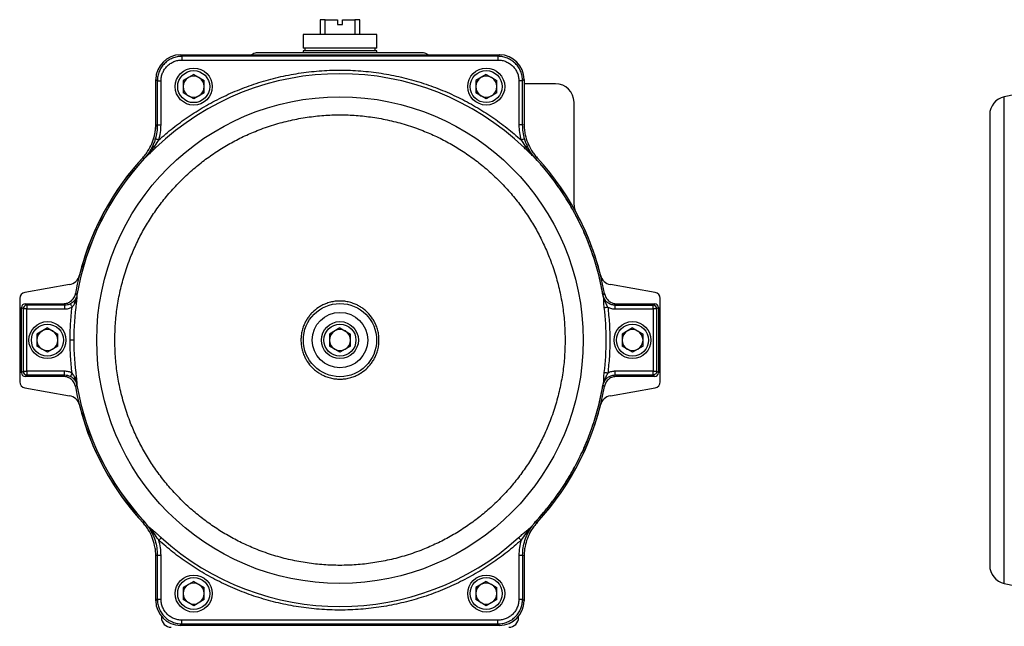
# Model space of a CAD drawing. Header units: millimetres. Extents: x 215 to 4583, y 301 to 4007.
# Tile 11 of 14: x 2905 to 3705, y 2464 to 2956. Entities that reach past the tile are written whole.
import ezdxf

# ---------------------------------------------------------------- set-up
doc = ezdxf.new("R2010")
doc.units = ezdxf.units.MM

msp = doc.modelspace()

# ---------------------------------------------------------------- linework, layer by layer
at = {"color": 7, "linetype": 'Continuous', "lineweight": 25}
for p, q in [((3149.42, 2955.84), (3149.42, 2943.84)), ((3153.42, 2955.84), (3149.42, 2955.84)), ((3153.42, 2943.84), (3153.42, 2955.84)), ((3153.42, 2955.84), (3163.42, 2955.84)), ((3163.42, 2955.84), (3163.42, 2951.84)), ((3163.42, 2951.84), (3167.42, 2951.84)), ((3167.42, 2951.84), (3167.42, 2955.84)), ((3167.42, 2955.84), (3177.42, 2955.84)), ((3177.42, 2955.84), (3177.42, 2943.84)), ((3181.42, 2955.84), (3177.42, 2955.84)), ((3181.42, 2943.84), (3181.42, 2955.84)), ((3135.42, 2943.84), (3135.42, 2932.84)), ((3195.42, 2943.84), (3135.42, 2943.84)), ((3195.42, 2932.84), (3195.42, 2943.84)), ((3035.9, 2927.34), (3037.13, 2926.12)), ((3035.9, 2927.34), (3294.93, 2927.34)), ((3293.7, 2926.12), (3037.13, 2926.12)), ((3093.95, 2927.38), (3093.92, 2927.34)), ((3233.35, 2928.84), (3097.49, 2928.84)), ((3195.42, 2932.84), (3135.42, 2932.84)), ((3135.42, 2930.64), (3135.42, 2928.84)), ((3195.42, 2930.64), (3135.42, 2930.64)), ((3136.92, 2932.84), (3136.92, 2930.64)), ((3193.92, 2930.64), (3193.92, 2932.84)), ((3195.42, 2928.84), (3195.42, 2930.64)), ((3236.92, 2927.34), (3236.88, 2927.38)), ((3294.93, 2927.34), (3293.7, 2926.12)), ((3037.13, 2923.12), (3293.7, 2923.12)), ((3046.67, 2911.37), (3038.14, 2906.45)), ((3046.67, 2911.37), (3055.19, 2906.45)), ((3284.17, 2911.37), (3275.64, 2906.45)), ((3284.17, 2911.37), (3292.69, 2906.45)), ((3017.14, 2906.13), (3015.92, 2907.36)), ((3015.92, 2870.92), (3015.92, 2907.36)), ((3017.14, 2906.13), (3017.14, 2870.44)), ((3020.14, 2870.44), (3020.14, 2906.13)), ((3038.14, 2906.45), (3038.14, 2896.6)), ((3055.19, 2896.6), (3055.19, 2906.45)), ((3275.64, 2906.45), (3275.64, 2896.6)), ((3292.69, 2896.6), (3292.69, 2906.45)), ((3310.69, 2906.13), (3310.69, 2870.44)), ((3314.92, 2907.36), (3313.69, 2906.13)), ((3313.69, 2870.44), (3313.69, 2906.13)), ((3314.92, 2907.36), (3314.92, 2870.92)), ((3340.42, 2903.84), (3314.92, 2903.84)), ((3774.88, 2908.25), (3704.75, 2893.3)), ((3046.67, 2891.68), (3038.14, 2896.6)), ((3055.19, 2896.6), (3046.67, 2891.68)), ((3284.17, 2891.68), (3275.64, 2896.6)), ((3292.69, 2896.6), (3284.17, 2891.68)), ((3355.42, 2805.32), (3355.42, 2888.84)), ((3015.92, 2870.92), (3015.7, 2866.9)), ((3015.92, 2870.92), (3017.14, 2870.44)), ((3017.14, 2870.44), (3020.14, 2870.44)), ((3313.69, 2870.44), (3310.69, 2870.44)), ((3313.69, 2870.44), (3314.92, 2870.92)), ((3014.76, 2852.77), (3018.39, 2858.29)), ((3312.45, 2858.29), (3316.07, 2852.77)), ((3006.56, 2843.21), (3005.3, 2843.79)), ((3007.01, 2843.71), (3006.56, 2843.21)), ((3006.61, 2843.17), (3006.56, 2843.21)), ((3007.1, 2843.71), (3006.61, 2843.17)), ((3007.01, 2843.71), (3007.1, 2843.71)), ((3324.22, 2843.17), (3323.73, 2843.71)), ((3323.82, 2843.71), (3323.73, 2843.71)), ((3324.27, 2843.21), (3323.82, 2843.71)), ((3324.22, 2843.17), (3324.27, 2843.21)), ((3325.53, 2843.79), (3324.27, 2843.21)), ((2945.88, 2740.98), (2909.55, 2734.57)), ((3421.29, 2734.57), (3384.95, 2740.98)), ((2905.42, 2729.65), (2905.42, 2662.04)), ((2950.71, 2733.61), (2951.83, 2732.34)), ((2951.83, 2732.34), (2951.78, 2732.07)), ((2951.78, 2732.07), (2951.83, 2731.97)), ((2951.89, 2732.33), (2951.83, 2732.34)), ((2951.89, 2732.33), (2951.83, 2731.97)), ((3378.94, 2732.33), (3379, 2732.34)), ((3379, 2732.34), (3380.12, 2733.61)), ((3379.72, 2729.75), (3379.85, 2729.93)), ((3380.25, 2728.75), (3379.85, 2729.93)), ((3425.42, 2662.04), (3425.42, 2729.65)), ((2908.14, 2721.12), (2906.92, 2722.34)), ((2906.92, 2669.34), (2906.92, 2722.34)), ((2911.14, 2721.12), (2908.14, 2721.12)), ((2908.14, 2721.12), (2908.14, 2670.57)), ((2909.91, 2725.34), (2911.14, 2724.12)), ((2909.91, 2725.34), (2940.87, 2725.34)), ((2941.9, 2724.12), (2911.14, 2724.12)), ((2911.14, 2721.12), (2941.9, 2721.12)), ((2911.14, 2670.57), (2911.14, 2721.12)), ((2941.9, 2724.12), (2940.87, 2725.34)), ((2941.9, 2724.12), (2941.9, 2721.12)), ((3389.96, 2725.34), (3388.93, 2724.12)), ((3388.93, 2724.12), (3419.69, 2724.12)), ((3388.93, 2721.12), (3419.69, 2721.12)), ((3389.96, 2725.34), (3420.92, 2725.35)), ((3419.69, 2724.12), (3420.92, 2725.35)), ((3419.69, 2721.12), (3419.69, 2724.12)), ((3419.69, 2721.12), (3419.69, 2670.57)), ((3422.69, 2721.12), (3419.69, 2721.12)), ((3423.92, 2722.35), (3422.69, 2721.12)), ((3422.69, 2670.57), (3422.69, 2721.12)), ((3423.92, 2722.35), (3423.92, 2669.34)), ((2927.92, 2705.69), (2919.39, 2700.76)), ((2927.92, 2705.69), (2936.44, 2700.76)), ((3165.42, 2705.69), (3156.89, 2700.77)), ((3165.42, 2705.69), (3173.94, 2700.77)), ((3402.92, 2705.69), (3394.39, 2700.77)), ((3402.92, 2705.69), (3411.44, 2700.77)), ((2919.39, 2700.76), (2919.39, 2690.92)), ((2936.44, 2690.92), (2936.44, 2700.76)), ((2949.25, 2695.84), (2946.32, 2695.84)), ((3156.89, 2700.77), (3156.89, 2690.92)), ((3173.94, 2690.92), (3173.94, 2700.77)), ((3394.39, 2700.77), (3394.39, 2690.92)), ((3411.44, 2690.92), (3411.44, 2700.77)), ((2927.92, 2686), (2919.39, 2690.92)), ((2936.44, 2690.92), (2927.92, 2686)), ((3165.42, 2686), (3156.89, 2690.92)), ((3173.94, 2690.92), (3165.42, 2686)), ((3402.92, 2686), (3394.39, 2690.92)), ((3411.44, 2690.92), (3402.92, 2686)), ((2906.92, 2669.34), (2908.14, 2670.57)), ((2908.14, 2670.57), (2911.14, 2670.57)), ((2941.9, 2670.57), (2911.14, 2670.57)), ((2911.14, 2670.57), (2911.14, 2667.57)), ((2941.9, 2667.57), (2941.9, 2670.57)), ((3419.69, 2670.57), (3388.93, 2670.57)), ((3419.69, 2667.57), (3419.69, 2670.57)), ((3419.69, 2670.57), (3422.69, 2670.57)), ((3423.92, 2669.34), (3422.69, 2670.57)), ((2911.14, 2667.57), (2909.92, 2666.34)), ((2940.87, 2666.34), (2909.92, 2666.34)), ((2911.14, 2667.57), (2941.9, 2667.57)), ((2940.87, 2666.34), (2941.9, 2667.57)), ((3379.85, 2661.76), (3379.72, 2661.94)), ((3380.25, 2662.94), (3379.85, 2661.76)), ((3388.93, 2667.57), (3419.69, 2667.57)), ((3388.93, 2667.57), (3389.96, 2666.34)), ((3420.92, 2666.35), (3389.96, 2666.34)), ((3420.92, 2666.35), (3419.69, 2667.57)), ((2909.55, 2657.12), (2945.88, 2650.71)), ((2951.83, 2659.35), (2950.71, 2658.08)), ((2951.78, 2659.62), (2951.83, 2659.72)), ((2951.78, 2659.62), (2951.83, 2659.35)), ((2951.83, 2659.72), (2951.89, 2659.36)), ((2951.89, 2659.36), (2951.83, 2659.35)), ((3378.94, 2659.36), (3379, 2659.35)), ((3380.12, 2658.08), (3379, 2659.35)), ((3384.95, 2650.71), (3421.29, 2657.12)), ((3005.3, 2547.9), (3006.57, 2548.47)), ((3006.61, 2548.52), (3006.57, 2548.47)), ((3009.87, 2544.24), (3009.98, 2544.27)), ((3010.26, 2543.85), (3009.87, 2544.24)), ((3324.22, 2548.52), (3324.27, 2548.48)), ((3324.27, 2548.48), (3325.53, 2547.9)), ((3017.14, 2521.25), (3015.92, 2520.77)), ((3015.92, 2484.33), (3015.92, 2520.77)), ((3017.14, 2521.25), (3017.14, 2485.56)), ((3020.14, 2485.56), (3020.14, 2521.25)), ((3310.69, 2521.25), (3310.69, 2485.56)), ((3314.92, 2520.77), (3313.69, 2521.25)), ((3313.69, 2521.25), (3313.69, 2485.56)), ((3314.92, 2520.77), (3314.92, 2484.33)), ((3046.67, 2500.01), (3038.14, 2495.08)), ((3038.14, 2495.08), (3038.14, 2485.24)), ((3046.67, 2500.01), (3055.19, 2495.08)), ((3055.19, 2485.24), (3055.19, 2495.08)), ((3284.17, 2500.01), (3275.64, 2495.09)), ((3275.64, 2495.09), (3275.64, 2485.24)), ((3284.17, 2500.01), (3292.69, 2495.09)), ((3292.69, 2485.24), (3292.69, 2495.09)), ((3704.75, 2498.39), (3774.88, 2483.43)), ((3015.92, 2484.33), (3017.14, 2485.56)), ((3046.67, 2480.32), (3038.14, 2485.24)), ((3055.19, 2485.24), (3046.67, 2480.32)), ((3284.17, 2480.32), (3275.64, 2485.24)), ((3292.69, 2485.24), (3284.17, 2480.32)), ((3313.69, 2485.56), (3314.92, 2484.33)), ((3020.42, 2471.69), (3020.42, 2470.84)), ((3310.42, 2470.84), (3310.42, 2471.69)), ((3035.91, 2464.34), (3037.13, 2465.57)), ((3294.93, 2464.34), (3035.91, 2464.34)), ((3293.7, 2468.57), (3037.13, 2468.57)), ((3037.13, 2465.57), (3293.7, 2465.57)), ((3294.93, 2464.34), (3293.7, 2465.57))]:
    msp.add_line(p, q, dxfattribs=at)
at = {"color": 8, "linetype": 'Continuous', "lineweight": 25}
msp.add_line((3704.75, 2498.39), (3704.75, 2893.3), dxfattribs=at)
at = {"color": 7, "linetype": 'Continuous', "lineweight": 25, "flags": 128}
msp.add_lwpolyline([(2911.14, 2724.12), (2911.14, 2724.04), (2911.14, 2723.86), (2911.14, 2723.58), (2911.14, 2723.2), (2911.14, 2722.75), (2911.14, 2722.24), (2911.14, 2721.69), (2911.14, 2721.12)], dxfattribs=at)
at = {"color": 7, "linetype": 'Continuous', "lineweight": 25}
for centre, radius in [((3046.67, 2901.52), 15), ((3046.67, 2901.52), 13), ((3284.17, 2901.53), 15), ((3284.17, 2901.53), 13), ((3165.42, 2695.84), 197.46), ((3165.42, 2695.84), 29.72), ((3165.42, 2695.84), 22.5), ((2927.92, 2695.84), 15), ((3165.42, 2695.84), 15), ((3402.92, 2695.84), 15), ((2927.92, 2695.84), 13), ((3165.42, 2695.84), 13), ((3402.92, 2695.84), 13), ((3046.67, 2490.16), 15), ((3046.67, 2490.16), 13), ((3284.17, 2490.16), 15), ((3284.17, 2490.16), 13)]:
    msp.add_circle(centre, radius, dxfattribs=at)
for centre, radius, start, end in [((3097.49, 2923.84), 5, 90, 135), ((3233.35, 2923.84), 5, 45, 90), ((3165.42, 2695.84), 216.17, 46.16885, 133.83165), ((3046.67, 2901.52), 8.53, 60, 120), ((3284.17, 2901.53), 8.53, 60, 120), ((3046.67, 2901.52), 8.53, 120, 180), ((3046.67, 2901.52), 8.53, 0, 60), ((3284.17, 2901.53), 8.53, 120, 180), ((3284.17, 2901.53), 8.53, 0, 60), ((3340.42, 2888.84), 15, 0, 90), ((3046.67, 2901.52), 8.52, 180, 240), ((3046.67, 2901.52), 8.53, 240, 300), ((3046.67, 2901.52), 8.53, 300, 0), ((3284.17, 2901.53), 8.52, 180, 240), ((3284.17, 2901.53), 8.53, 240, 300), ((3284.17, 2901.53), 8.53, 300, 0), ((3707.88, 2878.63), 15, 102.03496, 180), ((3165.42, 2695.84), 218, 137.26277, 170.02495), ((3165.42, 2695.84), 216.68, 137.14781, 170.30445), ((3165.42, 2695.84), 216.62, 137.14781, 170.30445), ((3165.42, 2695.84), 218, 136.736, 166.04531), ((3165.42, 2695.84), 216.68, 9.69604, 42.85269), ((3165.42, 2695.84), 218, 9.97554, 42.73772), ((3365.42, 2805.32), 10, 180, 208.69441), ((3165.42, 2695.84), 218, 13.95469, 28.69441), ((2944.15, 2750.83), 10, 280, 346.04531), ((3386.69, 2750.83), 10, 193.95469, 260), ((2910.42, 2729.65), 5, 100, 180), ((3420.42, 2729.65), 5, 0, 80), ((3165.42, 2695.84), 216.17, 171.98542, 180.00025), ((2911.15, 2721.11), 3, 90.08193, 179.91855), ((3165.42, 2695.84), 216.17, 352.98132, 7.01917), ((3419.69, 2721.12), 3, 0.08194, 89.91855), ((2927.92, 2695.84), 8.52, 120, 180), ((2927.92, 2695.84), 8.53, 60, 120), ((2927.92, 2695.84), 8.53, 0, 60), ((3165.42, 2695.84), 8.53, 120, 180), ((3165.42, 2695.84), 8.53, 60, 120), ((3165.42, 2695.84), 8.53, 0, 60), ((3402.92, 2695.84), 8.53, 120, 180), ((3402.92, 2695.84), 8.52, 60, 120), ((3402.92, 2695.84), 8.53, 0, 60), ((2927.92, 2695.84), 8.52, 180, 240), ((2927.92, 2695.84), 8.53, 300, 0), ((3165.42, 2695.84), 216.17, 180.00025, 188.01507), ((3165.42, 2695.84), 8.53, 180, 240), ((3165.42, 2695.84), 8.53, 300, 0), ((3402.92, 2695.84), 8.53, 180, 240), ((3402.92, 2695.84), 8.53, 300, 0), ((2927.92, 2695.84), 8.53, 240, 300), ((3165.42, 2695.84), 8.53, 240, 300), ((3402.92, 2695.84), 8.52, 240, 300), ((2911.15, 2670.57), 3, 180.08194, 269.91855), ((2910.42, 2662.04), 5, 180, 260), ((3420.42, 2662.04), 5, 280, 0), ((3165.42, 2695.84), 218, 189.97554, 222.73773), ((3165.42, 2695.84), 216.68, 189.69604, 222.85269), ((3165.42, 2695.84), 216.62, 189.69604, 222.85269), ((3165.42, 2695.84), 216.68, 317.14781, 350.30445), ((3165.42, 2695.84), 218, 317.26277, 350.02495), ((2944.15, 2640.86), 10, 13.95469, 80), ((3386.69, 2640.86), 10, 100, 166.04531), ((3165.42, 2695.84), 218, 193.95469, 223.15171), ((3165.42, 2695.84), 218, 316.84883, 346.04531), ((3165.42, 2695.84), 216.17, 227.8516, 312.14899), ((3707.88, 2513.06), 15, 180, 257.96504), ((3046.67, 2490.16), 8.53, 120, 180), ((3046.67, 2490.16), 8.53, 60, 120), ((3046.67, 2490.16), 8.53, 0, 60), ((3284.17, 2490.16), 8.53, 120, 180), ((3284.17, 2490.16), 8.53, 60, 120), ((3284.17, 2490.16), 8.53, 0, 60), ((3046.67, 2490.16), 8.53, 180, 240), ((3046.67, 2490.16), 8.52, 300, 0), ((3284.17, 2490.16), 8.52, 180, 240), ((3284.17, 2490.16), 8.53, 300, 0), ((3046.67, 2490.16), 8.53, 240, 300), ((3284.17, 2490.16), 8.53, 240, 300), ((3028.42, 2470.84), 8, 180, 270), ((3302.42, 2470.84), 8, 270, 0)]:
    msp.add_arc(centre, radius, start, end, dxfattribs=at)
for centre, major_axis in [((3035.93, 2907.33), (-14.16, 14.16)), ((3294.9, 2907.33), (14.16, 14.16)), ((2909.92, 2722.34), (-2.12, 2.12)), ((3420.91, 2722.34), (2.12, 2.12)), ((2909.92, 2669.34), (-2.12, -2.12)), ((3420.92, 2669.35), (2.12, -2.12)), ((3035.93, 2484.36), (-14.16, -14.16)), ((3294.91, 2484.36), (14.16, -14.16))]:
    msp.add_ellipse(centre, major_axis=major_axis, ratio=0.998783, start_param=5.498396, end_param=7.067974, dxfattribs=at)
for points, knots in [([(3037.13, 2926.12), (3035.79, 2926.04), (3033.18, 2925.89), (3029.4, 2924.69), (3025.95, 2922.85), (3022.91, 2920.35), (3020.41, 2917.31), (3018.57, 2913.86), (3017.37, 2910.08), (3017.22, 2907.47), (3017.14, 2906.13)], [0, 0, 0, 0, 0.127772, 0.250029, 0.375827, 0.5, 0.624174, 0.749971, 0.872228, 1, 1, 1, 1]), ([(3313.69, 2906.13), (3313.61, 2907.47), (3313.46, 2910.09), (3312.26, 2913.86), (3310.43, 2917.31), (3307.92, 2920.35), (3304.89, 2922.85), (3301.43, 2924.69), (3297.66, 2925.89), (3295.04, 2926.04), (3293.7, 2926.12)], [0, 0, 0, 0, 0.127768, 0.250029, 0.375827, 0.5, 0.624174, 0.749971, 0.872228, 1, 1, 1, 1]), ([(3020.14, 2906.13), (3020.2, 2907.25), (3020.33, 2909.47), (3021.35, 2912.68), (3022.91, 2915.64), (3025.04, 2918.22), (3027.62, 2920.35), (3030.58, 2921.91), (3033.78, 2922.93), (3036.01, 2923.06), (3037.13, 2923.12)], [0, 0, 0, 0, 0.125698, 0.25036, 0.375356, 0.50001, 0.624662, 0.749654, 0.874272, 1, 1, 1, 1]), ([(3293.7, 2923.12), (3294.81, 2923.06), (3297.04, 2922.93), (3300.25, 2921.92), (3303.2, 2920.35), (3305.79, 2918.22), (3307.92, 2915.63), (3309.49, 2912.68), (3310.5, 2909.47), (3310.63, 2907.24), (3310.69, 2906.13)], [0, 0, 0, 0, 0.125054, 0.250057, 0.375037, 0.50001, 0.624985, 0.749963, 0.874954, 1, 1, 1, 1]), ([(3018.39, 2858.29), (3022.14, 2861.55), (3029.74, 2868.16), (3042.09, 2877.15), (3055.27, 2885.46), (3069.26, 2892.93), (3084.02, 2899.48), (3099.45, 2905), (3115.45, 2909.39), (3131.86, 2912.58), (3148.56, 2914.51), (3165.42, 2915.16), (3182.27, 2914.51), (3198.97, 2912.58), (3215.38, 2909.39), (3231.38, 2905), (3246.81, 2899.48), (3261.57, 2892.94), (3275.57, 2885.46), (3288.74, 2877.15), (3301.09, 2868.16), (3308.69, 2861.56), (3312.45, 2858.29)], [0, 0, 0, 0, 0.04633, 0.093693, 0.142019, 0.191234, 0.241255, 0.292178, 0.343632, 0.395499, 0.447663, 0.5, 0.552338, 0.604502, 0.65637, 0.707823, 0.758745, 0.808767, 0.857982, 0.906309, 0.95367, 1, 1, 1, 1]), ([(2982.63, 2695.84), (2982.72, 2700.23), (2982.91, 2709.11), (2984.43, 2722.52), (2986.93, 2736.1), (2990.56, 2749.72), (2995.05, 2762.52), (3000.22, 2774.41), (3005.89, 2785.35), (3012.33, 2795.98), (3019.53, 2806.22), (3027.46, 2815.98), (3036.06, 2825.2), (3045.28, 2833.8), (3055.04, 2841.73), (3065.28, 2848.93), (3075.9, 2855.37), (3086.85, 2861.04), (3098.74, 2866.21), (3111.54, 2870.7), (3125.16, 2874.33), (3138.74, 2876.85), (3152.15, 2878.31), (3165.42, 2878.79), (3178.68, 2878.31), (3192.1, 2876.85), (3205.67, 2874.33), (3219.29, 2870.7), (3232.09, 2866.21), (3243.99, 2861.04), (3254.93, 2855.38), (3265.55, 2848.93), (3275.79, 2841.73), (3285.56, 2833.8), (3294.77, 2825.2), (3303.37, 2815.98), (3311.3, 2806.22), (3318.5, 2795.98), (3324.95, 2785.36), (3330.61, 2774.42), (3335.78, 2762.52), (3340.28, 2749.72), (3343.9, 2736.1), (3346.41, 2722.52), (3347.93, 2709.11), (3348.11, 2700.23), (3348.2, 2695.84)], [0, 0, 0, 0, 0.02291, 0.046401, 0.070439, 0.094983, 0.119987, 0.141257, 0.162702, 0.184309, 0.206145, 0.228046, 0.25, 0.271953, 0.293854, 0.315691, 0.337297, 0.358742, 0.380013, 0.405017, 0.42956, 0.453598, 0.477089, 0.5, 0.52291, 0.546401, 0.570439, 0.594983, 0.619987, 0.641257, 0.662702, 0.684309, 0.706145, 0.728046, 0.75, 0.771953, 0.793854, 0.815691, 0.837297, 0.858742, 0.880013, 0.905017, 0.92956, 0.953598, 0.97709, 1, 1, 1, 1]), ([(3692.88, 2878.63), (3692.88, 2878.63), (3692.88, 2878.79), (3692.88, 2878.24), (3692.88, 2876.87), (3692.88, 2874.32), (3692.88, 2870.71), (3692.88, 2866.21), (3692.88, 2861.04), (3692.88, 2855.37), (3692.88, 2848.93), (3692.88, 2841.73), (3692.88, 2833.8), (3692.88, 2825.2), (3692.88, 2815.98), (3692.88, 2806.22), (3692.88, 2795.98), (3692.88, 2785.35), (3692.88, 2774.41), (3692.88, 2762.52), (3692.88, 2749.72), (3692.88, 2736.1), (3692.88, 2722.52), (3692.88, 2709.11), (3692.88, 2700.23), (3692.88, 2695.84)], [0, 0, 0, 0, 0.0000027, 0.0458225, 0.0928052, 0.1408803, 0.1899674, 0.2399761, 0.2825164, 0.3254056, 0.3686194, 0.4122915, 0.4560941, 0.5000014, 0.543907, 0.5877096, 0.6313833, 0.6745955, 0.7174847, 0.7600266, 0.8100342, 0.8591207, 0.9071958, 0.9541793, 1, 1, 1, 1]), ([(3005.3, 2843.79), (3006.23, 2844.85), (3008.08, 2847), (3010.87, 2851.28), (3013.49, 2856.72), (3015.08, 2862.35), (3015.81, 2867.14), (3015.88, 2869.65), (3015.92, 2870.92)], [0, 0, 0, 0, 0.141981, 0.285642, 0.51306, 0.747074, 0.87296, 1, 1, 1, 1]), ([(3017.14, 2870.44), (3017.07, 2868.52), (3016.94, 2864.7), (3015.99, 2860.99), (3015.51, 2859.13)], [0, 0, 0, 0, 0.500002, 1, 1, 1, 1]), ([(3018.39, 2858.29), (3018.9, 2860.28), (3019.92, 2864.27), (3020.07, 2868.38), (3020.14, 2870.44)], [0, 0, 0, 0, 0.499988, 1, 1, 1, 1]), ([(3310.69, 2870.44), (3310.77, 2868.38), (3310.91, 2864.27), (3311.93, 2860.28), (3312.45, 2858.29)], [0, 0, 0, 0, 0.50001, 1, 1, 1, 1]), ([(3315.32, 2859.13), (3314.85, 2860.99), (3313.89, 2864.7), (3313.76, 2868.52), (3313.69, 2870.44)], [0, 0, 0, 0, 0.499998, 1, 1, 1, 1]), ([(3314.92, 2870.92), (3314.96, 2869.51), (3315.05, 2866.67), (3315.91, 2861.64), (3317.68, 2855.87), (3320.33, 2850.64), (3323.05, 2846.63), (3324.7, 2844.74), (3325.53, 2843.79)], [0, 0, 0, 0, 0.1419807, 0.2856417, 0.5130586, 0.7470724, 0.8729599, 1, 1, 1, 1]), ([(3015.51, 2859.13), (3015.17, 2858.07), (3014.5, 2855.94), (3013.6, 2853.95), (3013.15, 2852.95)], [0, 0, 0, 0, 0.4995067, 1, 1, 1, 1]), ([(3018.39, 2858.29), (3018.03, 2858.39), (3017.3, 2858.61), (3016.34, 2858.89), (3015.67, 2859.09), (3015.56, 2859.12), (3015.51, 2859.13)], [0, 0, 0, 0, 0.2405861, 0.5000017, 0.7594165, 1, 1, 1, 1]), ([(3315.32, 2859.13), (3315.27, 2859.12), (3315.16, 2859.09), (3314.49, 2858.89), (3313.53, 2858.61), (3312.8, 2858.39), (3312.45, 2858.29)], [0, 0, 0, 0, 0.240585, 0.5, 0.759415, 1, 1, 1, 1]), ([(3317.68, 2852.95), (3317.23, 2853.95), (3316.33, 2855.94), (3315.66, 2858.07), (3315.32, 2859.13)], [0, 0, 0, 0, 0.500493, 1, 1, 1, 1]), ([(3013.15, 2852.95), (3012.29, 2851.3), (3011, 2848.84), (3008.96, 2846.04), (3007.97, 2844.81), (3007.53, 2844.3), (3007.5, 2844.26), (3007.37, 2844.11), (3007.21, 2843.93), (3007.08, 2843.78), (3007.03, 2843.73), (3007.02, 2843.71), (3007.01, 2843.71)], [0, 0, 0, 0, 0.503419, 0.752528, 0.928118, 0.928614, 0.932391, 0.942772, 0.981855, 0.994533, 0.998168, 1, 1, 1, 1]), ([(3014.76, 2852.77), (3014.19, 2852.01), (3013.05, 2850.5), (3011.37, 2848.43), (3009.78, 2846.59), (3008.39, 2845.06), (3007.5, 2844.12), (3007.1, 2843.71)], [0, 0, 0, 0, 0.24201, 0.476828, 0.672732, 0.854805, 1, 1, 1, 1]), ([(3015.71, 2851.78), (3014.75, 2850.87), (3012.84, 2849.05), (3009.95, 2846.38), (3008.06, 2844.61), (3007.1, 2843.71)], [0, 0, 0, 0, 0.3291467, 0.6596193, 1, 1, 1, 1]), ([(3014.76, 2852.77), (3014.56, 2852.83), (3014.15, 2852.96), (3013.66, 2853.05), (3013.3, 2853.06), (3013.2, 2852.99), (3013.15, 2852.95)], [0, 0, 0, 0, 0.245869, 0.499999, 0.75413, 1, 1, 1, 1]), ([(3323.73, 2843.71), (3322.77, 2844.61), (3320.89, 2846.38), (3318, 2849.05), (3316.08, 2850.87), (3315.12, 2851.78)], [0, 0, 0, 0, 0.340088, 0.670952, 1, 1, 1, 1]), ([(3316.07, 2852.77), (3316.27, 2852.83), (3316.68, 2852.96), (3317.17, 2853.05), (3317.53, 2853.06), (3317.63, 2852.99), (3317.68, 2852.95)], [0, 0, 0, 0, 0.24587, 0.5, 0.75413, 1, 1, 1, 1]), ([(3323.73, 2843.71), (3323.4, 2844.06), (3322.67, 2844.82), (3321.47, 2846.12), (3320.17, 2847.61), (3318.79, 2849.26), (3317.43, 2850.97), (3316.52, 2852.17), (3316.07, 2852.77)], [0, 0, 0, 0, 0.122243, 0.265599, 0.448662, 0.621421, 0.808383, 1, 1, 1, 1]), ([(3323.82, 2843.71), (3323.82, 2843.71), (3323.82, 2843.71), (3323.81, 2843.71), (3323.8, 2843.73), (3323.76, 2843.78), (3322.54, 2845.16), (3320.23, 2848.1), (3318.55, 2851.31), (3317.68, 2852.95)], [0, 0, 0, 0, 0.0000422, 0.0003769, 0.0013084, 0.0048351, 0.0185396, 0.4960049, 1, 1, 1, 1]), ([(3378.94, 2732.33), (3377.95, 2737.46), (3375.98, 2747.72), (3371.62, 2762.79), (3366.26, 2777.52), (3359.82, 2791.82), (3352.38, 2805.62), (3343.95, 2818.83), (3334.64, 2831.46), (3327.69, 2839.27), (3324.22, 2843.17)], [0, 0, 0, 0, 0.125, 0.25, 0.375, 0.5, 0.625, 0.75, 0.875, 1, 1, 1, 1]), ([(2940.87, 2725.34), (2942, 2725.46), (2944.26, 2725.69), (2947.28, 2727.42), (2949.52, 2729.98), (2950.45, 2732.23), (2950.69, 2733.46), (2950.71, 2733.61)], [0, 0, 0, 0, 0.24339, 0.486633, 0.72885, 0.968866, 1, 1, 1, 1]), ([(2949.7, 2727.78), (2949.49, 2727.54), (2949.21, 2727.22), (2948.74, 2726.78), (2947.99, 2726.12), (2947.18, 2725.64), (2946.56, 2725.27)], [0, 0, 0, 0, 0.248974, 0.335614, 0.497001, 1, 1, 1, 1]), ([(2947.96, 2722.62), (2948.41, 2723.17), (2949.32, 2724.27), (2949.94, 2725.52), (2950.24, 2726.14)], [0, 0, 0, 0, 0.504634, 1, 1, 1, 1]), ([(2950.24, 2726.14), (2950.12, 2726.31), (2949.88, 2726.65), (2949.67, 2727.11), (2949.59, 2727.51), (2949.67, 2727.69), (2949.7, 2727.78)], [0, 0, 0, 0, 0.2461541, 0.5, 0.7538459, 1, 1, 1, 1]), ([(2951.78, 2732.07), (2951.78, 2732.06), (2951.78, 2732.06), (2951.77, 2732.03), (2951.75, 2731.92), (2951.57, 2731.15), (2951.17, 2730.04), (2950.61, 2729.03), (2950.29, 2728.54), (2950.05, 2728.2), (2949.83, 2727.94), (2949.7, 2727.78)], [0, 0, 0, 0, 0.000648, 0.005358, 0.018083, 0.065571, 0.492236, 0.733626, 0.779216, 0.862749, 1, 1, 1, 1]), ([(2951.83, 2731.97), (2951.76, 2731.53), (2951.61, 2730.65), (2951.27, 2729.29), (2950.8, 2727.79), (2950.44, 2726.72), (2950.24, 2726.14)], [0, 0, 0, 0, 0.2189515, 0.4466858, 0.6954617, 1, 1, 1, 1]), ([(2951.83, 2731.97), (2951.79, 2730.97), (2951.73, 2729.11), (2951.48, 2726.97), (2951.36, 2725.98)], [0, 0, 0, 0, 0.5396257, 1, 1, 1, 1]), ([(3197.11, 2695.84), (3197.07, 2697.13), (3196.97, 2699.75), (3196.21, 2703.67), (3195.06, 2707.26), (3193.61, 2710.45), (3191.43, 2714.18), (3188.68, 2717.57), (3185.44, 2720.49), (3182.81, 2722.41), (3180.02, 2724.03), (3176.83, 2725.49), (3173.24, 2726.65), (3169.32, 2727.38), (3165.42, 2727.62), (3161.51, 2727.38), (3157.59, 2726.65), (3154, 2725.49), (3150.81, 2724.03), (3147.09, 2721.86), (3143.69, 2719.1), (3140.77, 2715.86), (3138.86, 2713.24), (3137.23, 2710.45), (3135.77, 2707.26), (3134.62, 2703.67), (3133.86, 2699.75), (3133.77, 2697.13), (3133.72, 2695.84)], [0, 0, 0, 0, 0.038821, 0.078845, 0.119997, 0.152164, 0.184336, 0.249956, 0.282807, 0.315664, 0.347831, 0.380003, 0.42115, 0.461176, 0.5, 0.538819, 0.578845, 0.619997, 0.652164, 0.684336, 0.749956, 0.782807, 0.815664, 0.847831, 0.880003, 0.92115, 0.961177, 1, 1, 1, 1]), ([(3379.72, 2729.75), (3379.57, 2730.12), (3379.35, 2730.65), (3379.08, 2731.6), (3378.99, 2732.09), (3378.94, 2732.33)], [0, 0, 0, 0, 0.541329, 0.77873, 1, 1, 1, 1]), ([(3379.85, 2729.93), (3379.71, 2730.21), (3379.49, 2730.61), (3379.22, 2731.38), (3379.08, 2731.91), (3379.03, 2732.2), (3379, 2732.34)], [0, 0, 0, 0, 0.526547, 0.772533, 0.887441, 1, 1, 1, 1]), ([(3379.96, 2722.26), (3379.88, 2722.98), (3379.73, 2724.42), (3379.62, 2726.31), (3379.59, 2727.87), (3379.61, 2729.04), (3379.69, 2729.55), (3379.72, 2729.75)], [0, 0, 0, 0, 0.248694, 0.497822, 0.686013, 0.87363, 1, 1, 1, 1]), ([(3380.25, 2728.75), (3380.13, 2728.9), (3379.9, 2729.22), (3379.78, 2729.58), (3379.72, 2729.75)], [0, 0, 0, 0, 0.500004, 1, 1, 1, 1]), ([(3388.93, 2724.12), (3387.98, 2724.2), (3386.09, 2724.36), (3383.48, 2725.59), (3381.26, 2727.44), (3380.32, 2729.1), (3379.85, 2729.93)], [0, 0, 0, 0, 0.250085, 0.499734, 0.749726, 1, 1, 1, 1]), ([(3380.12, 2733.61), (3380.43, 2732.51), (3381.05, 2730.33), (3383.28, 2727.66), (3386.19, 2725.89), (3388.56, 2725.37), (3389.82, 2725.35), (3389.96, 2725.34)], [0, 0, 0, 0, 0.2433885, 0.4866299, 0.7288456, 0.968862, 1, 1, 1, 1]), ([(3382.88, 2722.62), (3382.72, 2722.93), (3382.41, 2723.55), (3382.04, 2724.32), (3381.76, 2724.91), (3381.57, 2725.31), (3381.38, 2725.72), (3381.18, 2726.18), (3380.96, 2726.69), (3380.71, 2727.29), (3380.46, 2728), (3380.32, 2728.49), (3380.25, 2728.75)], [0, 0, 0, 0, 0.14709, 0.297808, 0.36944, 0.431973, 0.491295, 0.569933, 0.657695, 0.739612, 0.863938, 1, 1, 1, 1]), ([(2946.56, 2725.27), (2945.82, 2724.93), (2944.34, 2724.27), (2942.71, 2724.17), (2941.9, 2724.12)], [0, 0, 0, 0, 0.498625, 1, 1, 1, 1]), ([(2941.9, 2721.12), (2942.96, 2721.18), (2945.07, 2721.31), (2947, 2722.18), (2947.96, 2722.62)], [0, 0, 0, 0, 0.501341, 1, 1, 1, 1]), ([(2946.56, 2725.27), (2946.59, 2725.22), (2946.64, 2725.12), (2946.97, 2724.49), (2947.43, 2723.62), (2947.79, 2722.94), (2947.96, 2722.62)], [0, 0, 0, 0, 0.240674, 0.499998, 0.759322, 1, 1, 1, 1]), ([(3382.88, 2722.62), (3383.34, 2718.17), (3384.28, 2709.27), (3384.63, 2695.84), (3384.28, 2682.42), (3383.34, 2673.52), (3382.88, 2669.07)], [0, 0, 0, 0, 0.250003, 0.5, 0.750003, 1, 1, 1, 1]), ([(3382.88, 2722.62), (3383.84, 2722.18), (3385.77, 2721.31), (3387.88, 2721.18), (3388.93, 2721.12)], [0, 0, 0, 0, 0.501961, 1, 1, 1, 1]), ([(3348.2, 2695.84), (3348.11, 2691.46), (3347.93, 2682.58), (3346.41, 2669.16), (3343.9, 2655.59), (3340.28, 2641.97), (3335.78, 2629.17), (3330.61, 2617.27), (3324.95, 2606.33), (3318.5, 2595.71), (3311.3, 2585.47), (3303.37, 2575.71), (3294.77, 2566.49), (3285.56, 2557.89), (3275.79, 2549.96), (3265.56, 2542.76), (3254.93, 2536.31), (3243.99, 2530.65), (3232.1, 2525.48), (3219.29, 2520.98), (3205.67, 2517.36), (3192.1, 2514.84), (3178.69, 2513.38), (3165.42, 2512.9), (3152.15, 2513.38), (3138.74, 2514.84), (3125.16, 2517.36), (3111.54, 2520.98), (3098.74, 2525.48), (3086.85, 2530.65), (3075.91, 2536.31), (3065.28, 2542.76), (3055.05, 2549.96), (3045.28, 2557.89), (3036.06, 2566.49), (3027.46, 2575.7), (3019.53, 2585.47), (3012.33, 2595.71), (3005.89, 2606.33), (3000.23, 2617.27), (2995.05, 2629.17), (2990.56, 2641.97), (2986.93, 2655.59), (2984.43, 2669.16), (2982.91, 2682.58), (2982.72, 2691.46), (2982.63, 2695.84)], [0, 0, 0, 0, 0.02291, 0.046401, 0.070439, 0.094983, 0.119987, 0.141257, 0.162702, 0.184309, 0.206145, 0.228046, 0.25, 0.271953, 0.293854, 0.315691, 0.337297, 0.358742, 0.380013, 0.405017, 0.42956, 0.453598, 0.477089, 0.5, 0.52291, 0.546401, 0.570439, 0.594983, 0.619987, 0.641257, 0.662702, 0.684309, 0.706145, 0.728046, 0.75, 0.771953, 0.793854, 0.815691, 0.837297, 0.858742, 0.880013, 0.905017, 0.92956, 0.953598, 0.97709, 1, 1, 1, 1]), ([(3133.72, 2695.84), (3133.77, 2694.56), (3133.86, 2691.94), (3134.62, 2688.02), (3135.77, 2684.43), (3137.23, 2681.24), (3139.4, 2677.51), (3142.16, 2674.12), (3145.4, 2671.2), (3148.02, 2669.28), (3150.81, 2667.65), (3154, 2666.2), (3157.59, 2665.04), (3161.51, 2664.31), (3165.42, 2664.07), (3169.32, 2664.31), (3173.24, 2665.04), (3176.83, 2666.2), (3180.02, 2667.65), (3183.75, 2669.83), (3187.14, 2672.59), (3190.06, 2675.82), (3191.98, 2678.45), (3193.61, 2681.24), (3195.06, 2684.43), (3196.21, 2688.02), (3196.97, 2691.94), (3197.07, 2694.56), (3197.11, 2695.84)], [0, 0, 0, 0, 0.038821, 0.078845, 0.119997, 0.152164, 0.184336, 0.249956, 0.282807, 0.315664, 0.347831, 0.380003, 0.42115, 0.461176, 0.5, 0.538819, 0.578845, 0.619997, 0.652164, 0.684336, 0.749956, 0.782807, 0.815664, 0.847831, 0.880003, 0.92115, 0.961177, 1, 1, 1, 1]), ([(3692.88, 2695.84), (3692.88, 2691.46), (3692.88, 2682.58), (3692.88, 2669.16), (3692.88, 2655.59), (3692.88, 2641.97), (3692.88, 2629.17), (3692.88, 2617.27), (3692.88, 2606.33), (3692.88, 2595.71), (3692.88, 2585.47), (3692.88, 2575.7), (3692.88, 2566.49), (3692.88, 2557.89), (3692.88, 2549.96), (3692.88, 2542.76), (3692.88, 2536.31), (3692.88, 2530.65), (3692.88, 2525.48), (3692.88, 2520.98), (3692.88, 2517.36), (3692.88, 2514.85), (3692.88, 2513.33), (3692.88, 2513.15), (3692.88, 2513.06)], [0, 0, 0, 0, 0.04582, 0.092803, 0.140878, 0.189965, 0.239974, 0.282514, 0.325404, 0.368618, 0.41229, 0.456093, 0.5, 0.543906, 0.587708, 0.631382, 0.674595, 0.717484, 0.760026, 0.810034, 0.85912, 0.907196, 0.954179, 1, 1, 1, 1]), ([(2947.96, 2669.07), (2946.99, 2669.5), (2945.06, 2670.37), (2942.95, 2670.5), (2941.9, 2670.57)], [0, 0, 0, 0, 0.501339, 1, 1, 1, 1]), ([(3388.93, 2670.57), (3387.88, 2670.5), (3385.77, 2670.37), (3383.84, 2669.5), (3382.88, 2669.07)], [0, 0, 0, 0, 0.500022, 1, 1, 1, 1]), ([(2950.71, 2658.08), (2950.4, 2659.17), (2949.78, 2661.36), (2947.56, 2664.03), (2944.64, 2665.79), (2942.27, 2666.32), (2941.01, 2666.34), (2940.87, 2666.34)], [0, 0, 0, 0, 0.2433887, 0.4866303, 0.7288461, 0.9688627, 1, 1, 1, 1]), ([(2941.9, 2667.57), (2942.71, 2667.52), (2944.33, 2667.42), (2945.82, 2666.75), (2946.56, 2666.42)], [0, 0, 0, 0, 0.498695, 1, 1, 1, 1]), ([(2947.96, 2669.07), (2947.79, 2668.74), (2947.43, 2668.07), (2946.97, 2667.19), (2946.64, 2666.57), (2946.59, 2666.47), (2946.56, 2666.42)], [0, 0, 0, 0, 0.2406758, 0.5, 0.7593242, 1, 1, 1, 1]), ([(2946.56, 2666.42), (2947.13, 2666.08), (2947.9, 2665.62), (2948.64, 2664.99), (2949.15, 2664.52), (2949.47, 2664.17), (2949.7, 2663.91)], [0, 0, 0, 0, 0.4682, 0.628234, 0.722505, 1, 1, 1, 1]), ([(2950.24, 2665.55), (2949.91, 2666.22), (2949.29, 2667.47), (2948.38, 2668.56), (2947.96, 2669.07)], [0, 0, 0, 0, 0.538174, 1, 1, 1, 1]), ([(2950.24, 2665.55), (2950.12, 2665.38), (2949.88, 2665.04), (2949.67, 2664.57), (2949.59, 2664.18), (2949.67, 2664), (2949.7, 2663.91)], [0, 0, 0, 0, 0.246154, 0.5, 0.753846, 1, 1, 1, 1]), ([(2949.7, 2663.91), (2949.96, 2663.59), (2950.22, 2663.25), (2950.66, 2662.57), (2950.97, 2662), (2951.45, 2660.93), (2951.65, 2660.14), (2951.78, 2659.62)], [0, 0, 0, 0, 0.266008, 0.280907, 0.505992, 0.672582, 1, 1, 1, 1]), ([(2950.24, 2665.55), (2950.44, 2664.96), (2950.8, 2663.91), (2951.27, 2662.41), (2951.61, 2661.05), (2951.76, 2660.15), (2951.83, 2659.72)], [0, 0, 0, 0, 0.303265, 0.550149, 0.779562, 1, 1, 1, 1]), ([(2951.36, 2665.7), (2951.48, 2664.72), (2951.73, 2662.58), (2951.79, 2660.72), (2951.83, 2659.72)], [0, 0, 0, 0, 0.460646, 1, 1, 1, 1]), ([(3378.94, 2659.36), (3378.99, 2659.6), (3379.08, 2660.09), (3379.35, 2661.04), (3379.57, 2661.57), (3379.72, 2661.94)], [0, 0, 0, 0, 0.2211423, 0.4561102, 1, 1, 1, 1]), ([(3379.72, 2661.94), (3379.69, 2662.14), (3379.62, 2662.55), (3379.59, 2663.66), (3379.61, 2665.21), (3379.73, 2667.27), (3379.88, 2668.71), (3379.96, 2669.43)], [0, 0, 0, 0, 0.125988, 0.252029, 0.501783, 0.751273, 1, 1, 1, 1]), ([(3379.72, 2661.94), (3379.78, 2662.11), (3379.9, 2662.47), (3380.13, 2662.78), (3380.25, 2662.94)], [0, 0, 0, 0, 0.499996, 1, 1, 1, 1]), ([(3379.85, 2661.76), (3380.32, 2662.59), (3381.26, 2664.24), (3383.48, 2666.1), (3386.09, 2667.33), (3387.98, 2667.49), (3388.93, 2667.57)], [0, 0, 0, 0, 0.2502531, 0.5002477, 0.7498998, 1, 1, 1, 1]), ([(3389.96, 2666.34), (3388.83, 2666.23), (3386.57, 2666), (3383.56, 2664.27), (3381.31, 2661.7), (3380.38, 2659.46), (3380.15, 2658.22), (3380.12, 2658.08)], [0, 0, 0, 0, 0.2433898, 0.4866325, 0.7288494, 0.9688648, 1, 1, 1, 1]), ([(3380.25, 2662.94), (3380.4, 2663.44), (3380.7, 2664.45), (3381.61, 2666.51), (3382.38, 2668.07), (3382.88, 2669.07)], [0, 0, 0, 0, 0.252367, 0.519251, 1, 1, 1, 1]), ([(3324.22, 2548.52), (3327.69, 2552.42), (3334.64, 2560.23), (3343.95, 2572.86), (3352.38, 2586.07), (3359.82, 2599.87), (3366.26, 2614.17), (3371.62, 2628.9), (3375.98, 2643.97), (3377.95, 2654.23), (3378.94, 2659.36)], [0, 0, 0, 0, 0.125, 0.25, 0.375, 0.5, 0.625, 0.75, 0.875, 1, 1, 1, 1]), ([(3379, 2659.35), (3379.03, 2659.49), (3379.08, 2659.78), (3379.22, 2660.31), (3379.49, 2661.08), (3379.71, 2661.48), (3379.85, 2661.76)], [0, 0, 0, 0, 0.1129308, 0.2274984, 0.4730355, 1, 1, 1, 1]), ([(3015.92, 2520.77), (3015.87, 2522.18), (3015.78, 2525.02), (3014.92, 2530.05), (3013.15, 2535.82), (3010.5, 2541.04), (3007.78, 2545.05), (3006.13, 2546.95), (3005.3, 2547.9)], [0, 0, 0, 0, 0.141981, 0.285642, 0.513059, 0.747073, 0.87296, 1, 1, 1, 1]), ([(3006.57, 2548.47), (3006.91, 2548.1), (3007.58, 2547.34), (3008.78, 2545.85), (3009.43, 2544.89), (3009.87, 2544.24)], [0, 0, 0, 0, 0.248808, 0.495946, 1, 1, 1, 1]), ([(3006.61, 2548.52), (3007.18, 2547.83), (3008.42, 2546.36), (3009.43, 2545), (3009.98, 2544.26)], [0, 0, 0, 0, 0.464395, 1, 1, 1, 1]), ([(3009.87, 2544.24), (3010.97, 2542.52), (3013.17, 2539.08), (3015.41, 2533.36), (3016.88, 2527.38), (3017.06, 2523.3), (3017.14, 2521.25)], [0, 0, 0, 0, 0.24942, 0.4999033, 0.7497562, 1, 1, 1, 1]), ([(3010.1, 2544.11), (3010.08, 2544.14), (3010.04, 2544.19), (3010, 2544.24), (3009.98, 2544.27)], [0, 0, 0, 0, 0.503892, 1, 1, 1, 1]), ([(3009.98, 2544.26), (3010.05, 2544.23), (3010.21, 2544.17), (3010.69, 2543.85), (3011.41, 2543.29), (3012.4, 2542.48), (3013.55, 2541.52), (3014.88, 2540.39), (3016.44, 2539.05), (3018.29, 2537.43), (3019.63, 2536.23), (3020.36, 2535.58)], [0, 0, 0, 0, 0.0349062, 0.0731341, 0.1586763, 0.2556488, 0.36439, 0.4882953, 0.6317773, 0.8000923, 1, 1, 1, 1]), ([(3010.26, 2543.85), (3010.24, 2543.9), (3010.19, 2543.99), (3010.13, 2544.07), (3010.1, 2544.11)], [0, 0, 0, 0, 0.503783, 1, 1, 1, 1]), ([(3018.39, 2533.4), (3018.39, 2533.4), (3018.36, 2533.44), (3018.29, 2533.55), (3018.16, 2533.74), (3016.93, 2535.6), (3015.01, 2538.29), (3012.68, 2541.21), (3011.39, 2542.71), (3010.76, 2543.39), (3010.44, 2543.71), (3010.32, 2543.81), (3010.26, 2543.85)], [0, 0, 0, 0, 0.000957, 0.008775, 0.030732, 0.050656, 0.502596, 0.76306, 0.89069, 0.950639, 0.980044, 1, 1, 1, 1]), ([(3310.48, 2535.58), (3311.38, 2536.39), (3313.19, 2538), (3315.43, 2539.94), (3317.19, 2541.44), (3318.48, 2542.52), (3319.5, 2543.35), (3320.21, 2543.89), (3320.6, 2544.16), (3320.77, 2544.24), (3320.84, 2544.26)], [0, 0, 0, 0, 0.249363, 0.498982, 0.623373, 0.747945, 0.873544, 0.922265, 0.971399, 1, 1, 1, 1]), ([(3320.55, 2543.84), (3320.49, 2543.79), (3320.16, 2543.5), (3319.44, 2542.69), (3318.1, 2541.14), (3315.67, 2538.09), (3313.73, 2535.27), (3312.45, 2533.4)], [0, 0, 0, 0, 0.02329, 0.126346, 0.2384343, 0.496671, 1, 1, 1, 1]), ([(3313.69, 2521.25), (3313.78, 2523.3), (3313.96, 2527.37), (3315.42, 2533.35), (3317.66, 2539.07), (3319.86, 2542.52), (3320.96, 2544.24)], [0, 0, 0, 0, 0.250203, 0.499136, 0.750488, 1, 1, 1, 1]), ([(3325.53, 2547.9), (3324.61, 2546.83), (3322.75, 2544.69), (3319.96, 2540.41), (3317.35, 2534.97), (3315.75, 2529.33), (3315.03, 2524.55), (3314.95, 2522.03), (3314.92, 2520.77)], [0, 0, 0, 0, 0.141981, 0.2856423, 0.5130595, 0.7470737, 0.8729605, 1, 1, 1, 1]), ([(3320.84, 2544.26), (3320.78, 2544.2), (3320.68, 2544.06), (3320.59, 2543.92), (3320.55, 2543.84)], [0, 0, 0, 0, 0.500134, 1, 1, 1, 1]), ([(3320.96, 2544.24), (3320.96, 2544.23), (3320.92, 2544.19), (3320.78, 2544.02), (3320.64, 2543.92), (3320.55, 2543.84)], [0, 0, 0, 0, 0.0668765, 0.3672027, 1, 1, 1, 1]), ([(3320.84, 2544.26), (3321.29, 2544.88), (3322.28, 2546.23), (3323.54, 2547.72), (3324.22, 2548.52)], [0, 0, 0, 0, 0.45821, 1, 1, 1, 1]), ([(3320.84, 2544.26), (3320.86, 2544.26), (3320.93, 2544.24), (3320.95, 2544.24), (3320.96, 2544.24)], [0, 0, 0, 0, 0.388089, 1, 1, 1, 1]), ([(3320.96, 2544.24), (3321.4, 2544.89), (3322.06, 2545.86), (3323.25, 2547.35), (3323.93, 2548.1), (3324.27, 2548.48)], [0, 0, 0, 0, 0.504953, 0.752234, 1, 1, 1, 1]), ([(3312.45, 2533.4), (3308.69, 2530.13), (3301.09, 2523.53), (3288.74, 2514.54), (3275.57, 2506.22), (3261.57, 2498.75), (3246.81, 2492.21), (3231.38, 2486.69), (3215.39, 2482.3), (3198.97, 2479.11), (3182.27, 2477.18), (3165.42, 2476.53), (3148.56, 2477.18), (3131.86, 2479.11), (3115.45, 2482.3), (3099.45, 2486.69), (3084.02, 2492.21), (3069.27, 2498.75), (3055.27, 2506.22), (3042.1, 2514.54), (3029.74, 2523.52), (3022.15, 2530.13), (3018.39, 2533.4)], [0, 0, 0, 0, 0.04633, 0.093693, 0.142019, 0.191234, 0.241255, 0.292179, 0.343632, 0.395499, 0.447663, 0.5, 0.552338, 0.604502, 0.65637, 0.707823, 0.758745, 0.808767, 0.857982, 0.906309, 0.95367, 1, 1, 1, 1]), ([(3020.14, 2521.25), (3020.07, 2523.31), (3019.92, 2527.42), (3018.9, 2531.41), (3018.39, 2533.4)], [0, 0, 0, 0, 0.5004921, 1, 1, 1, 1]), ([(3312.45, 2533.4), (3311.94, 2531.41), (3310.91, 2527.43), (3310.77, 2523.32), (3310.69, 2521.25)], [0, 0, 0, 0, 0.498461, 1, 1, 1, 1]), ([(3017.14, 2485.56), (3017.22, 2484.22), (3017.37, 2481.6), (3018.57, 2477.82), (3020.41, 2474.37), (3022.91, 2471.33), (3025.95, 2468.83), (3029.4, 2467), (3033.18, 2465.8), (3035.79, 2465.65), (3037.13, 2465.57)], [0, 0, 0, 0, 0.127769, 0.250029, 0.375827, 0.5, 0.624175, 0.749971, 0.872232, 1, 1, 1, 1]), ([(3037.13, 2468.57), (3036.02, 2468.63), (3033.79, 2468.76), (3030.59, 2469.77), (3027.63, 2471.34), (3025.04, 2473.46), (3022.91, 2476.06), (3021.34, 2479.01), (3020.33, 2482.22), (3020.21, 2484.44), (3020.14, 2485.56)], [0, 0, 0, 0, 0.125054, 0.250057, 0.375037, 0.50001, 0.624985, 0.749963, 0.874954, 1, 1, 1, 1]), ([(3310.69, 2485.56), (3310.63, 2484.44), (3310.51, 2482.21), (3309.49, 2479), (3307.92, 2476.05), (3305.79, 2473.47), (3303.21, 2471.34), (3300.26, 2469.78), (3297.05, 2468.76), (3294.82, 2468.63), (3293.7, 2468.57)], [0, 0, 0, 0, 0.125699, 0.25036, 0.375355, 0.500009, 0.624662, 0.749654, 0.874272, 1, 1, 1, 1]), ([(3293.7, 2465.57), (3295.04, 2465.65), (3297.66, 2465.8), (3301.44, 2467), (3304.89, 2468.83), (3307.93, 2471.34), (3310.43, 2474.37), (3312.26, 2477.83), (3313.46, 2481.6), (3313.61, 2484.22), (3313.69, 2485.56)], [0, 0, 0, 0, 0.127772, 0.250029, 0.375827, 0.5, 0.624174, 0.749971, 0.872228, 1, 1, 1, 1]), ([(3293.7, 2465.57), (3293.7, 2465.63), (3293.7, 2465.74), (3293.7, 2466.44), (3293.7, 2467.42), (3293.7, 2468.18), (3293.7, 2468.57)], [0, 0, 0, 0, 0.249999, 0.5, 0.75, 1, 1, 1, 1])]:
    msp.add_open_spline(points, degree=3, knots=knots, dxfattribs=at)
for points in [[(3037.13, 2926.12), (3037.13, 2926.06), (3037.13, 2925.95), (3037.13, 2925.25), (3037.13, 2924.27), (3037.13, 2923.5), (3037.13, 2923.12)], [(3293.7, 2926.12), (3293.7, 2926.06), (3293.7, 2925.95), (3293.7, 2925.25), (3293.7, 2924.27), (3293.7, 2923.5), (3293.7, 2923.12)], [(3017.14, 2906.13), (3017.2, 2906.13), (3017.31, 2906.13), (3018.01, 2906.13), (3018.99, 2906.13), (3019.76, 2906.13), (3020.14, 2906.13)], [(3313.69, 2906.13), (3313.63, 2906.13), (3313.52, 2906.13), (3312.82, 2906.13), (3311.84, 2906.13), (3311.08, 2906.13), (3310.69, 2906.13)], [(3015.71, 2851.78), (3015.67, 2851.82), (3015.6, 2851.9), (3015.39, 2852.12), (3015.11, 2852.41), (3014.88, 2852.65), (3014.76, 2852.77)], [(3316.07, 2852.77), (3315.95, 2852.65), (3315.72, 2852.41), (3315.45, 2852.12), (3315.23, 2851.9), (3315.16, 2851.82), (3315.12, 2851.78)], [(2950.24, 2726.14), (2950.51, 2726.1), (2951.04, 2726.03), (2951.25, 2726), (2951.36, 2725.98)], [(2946.32, 2695.84), (2946.38, 2700.32), (2946.52, 2709.27), (2947.48, 2718.17), (2947.96, 2722.62)], [(3379.96, 2722.26), (3380.07, 2722.27), (3380.27, 2722.3), (3380.97, 2722.38), (3381.86, 2722.49), (3382.54, 2722.58), (3382.88, 2722.62)], [(3388.93, 2721.12), (3388.93, 2721.51), (3388.93, 2722.27), (3388.93, 2723.25), (3388.93, 2723.95), (3388.93, 2724.06), (3388.93, 2724.12)], [(2947.96, 2669.07), (2947.48, 2673.52), (2946.52, 2682.42), (2946.38, 2691.37), (2946.32, 2695.84)], [(3388.93, 2667.57), (3388.93, 2667.63), (3388.93, 2667.74), (3388.93, 2668.44), (3388.93, 2669.42), (3388.93, 2670.18), (3388.93, 2670.57)], [(3422.69, 2670.57), (3422.65, 2670.18), (3422.55, 2669.39), (3421.86, 2668.4), (3420.87, 2667.71), (3420.09, 2667.62), (3419.69, 2667.57)], [(2951.36, 2665.7), (2951.25, 2665.69), (2951.04, 2665.66), (2950.51, 2665.58), (2950.24, 2665.55)], [(3382.88, 2669.07), (3382.54, 2669.11), (3381.86, 2669.2), (3380.97, 2669.31), (3380.27, 2669.39), (3380.07, 2669.42), (3379.96, 2669.43)], [(3018.39, 2533.4), (3018.62, 2533.65), (3019.07, 2534.16), (3019.68, 2534.82), (3020.15, 2535.34), (3020.29, 2535.5), (3020.36, 2535.58)], [(3312.45, 2533.4), (3312.22, 2533.65), (3311.76, 2534.16), (3311.16, 2534.83), (3310.69, 2535.35), (3310.55, 2535.5), (3310.48, 2535.58)], [(3017.14, 2521.25), (3017.2, 2521.25), (3017.31, 2521.25), (3018.01, 2521.25), (3018.99, 2521.25), (3019.76, 2521.25), (3020.14, 2521.25)], [(3310.69, 2521.25), (3311.08, 2521.25), (3311.85, 2521.25), (3312.82, 2521.25), (3313.52, 2521.25), (3313.64, 2521.25), (3313.69, 2521.25)], [(3017.14, 2485.56), (3017.2, 2485.56), (3017.31, 2485.56), (3018.01, 2485.56), (3018.99, 2485.56), (3019.76, 2485.56), (3020.14, 2485.56)], [(3310.69, 2485.56), (3311.08, 2485.56), (3311.85, 2485.56), (3312.82, 2485.56), (3313.52, 2485.56), (3313.64, 2485.56), (3313.69, 2485.56)], [(3037.13, 2465.57), (3037.13, 2465.63), (3037.13, 2465.74), (3037.13, 2466.44), (3037.13, 2467.41), (3037.13, 2468.18), (3037.13, 2468.57)]]:
    msp.add_open_spline(points, degree=3, dxfattribs=at)

doc.saveas('drawing.dxf')
